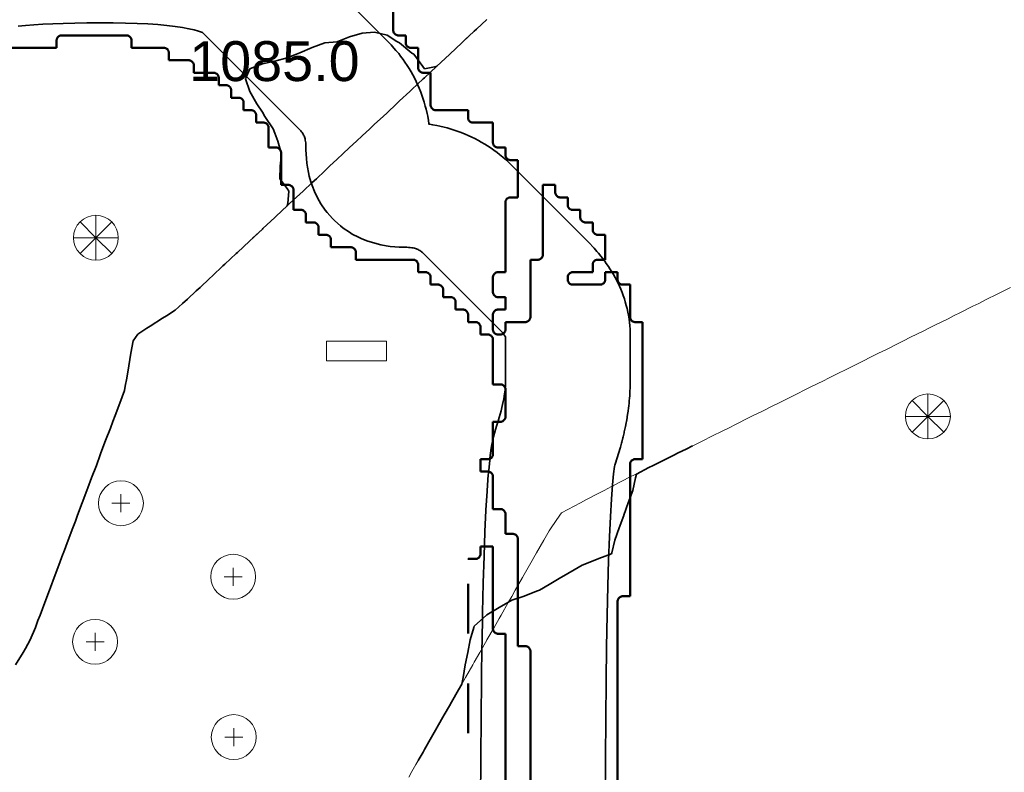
# Model space of a CAD drawing. Header units: metres. Extents: x -6552 to -6384, y 5654608 to 5654799.
# Tile 57 of 68: x -6483 to -6463, y 5654749 to 5654765. Entities that reach past the tile are written whole.
import ezdxf
from ezdxf.enums import TextEntityAlignment as Align

# ---------------------------------------------------------------- set-up
doc = ezdxf.new("R2010")
doc.units = ezdxf.units.M
doc.header["$LTSCALE"] = 0.5
doc.linetypes.add('DASHED', pattern=[9, 6, -3])
doc.linetypes.add('PHANTOM', pattern=[22, 12, -2, 2, -2, 2, -2])
for name, color, linetype, lineweight in [('L-GRAD-CONT', 5, 'DASHED', 25), ('L-HARD-PAVE', 8, 'Continuous', 35), ('L-SITE-LIMIT', 6, 'PHANTOM', 50), ('V-SITE-FURN', 40, 'Continuous', 18), ('V-TOPO-MAJR', 34, 'Continuous', 35), ('V-TOPO-MINR', 32, 'Continuous', 13), ('V-VEG-TREE', 94, 'Continuous', 18)]:
    doc.layers.add(name, color=color, linetype=linetype, lineweight=lineweight)
doc.styles.add('BR-STD', font='arial.ttf')

# ---------------------------------------------------------------- blocks, each defined once
blk = doc.blocks.new('SITE-BENCH')
at = {"color": 0, "lineweight": -2}
blk.add_lwpolyline([(-1.5, -0.5), (1.5, -0.5), (1.5, 0.5), (-1.5, 0.5)], close=True, dxfattribs=at)
blk = doc.blocks.new('VEG-TREE-CONIF')
at = {"color": 0, "lineweight": -2}
for q in [(0, 1.5), (-1.061, 1.061), (1.061, 1.061), (-1.5, 0), (-1.061, -1.061), (1.5, 0), (0, -1.5), (1.061, -1.061)]:
    blk.add_line((0, 0), q, dxfattribs=at)
blk.add_circle((0, 0), 1.5, dxfattribs=at)
blk = doc.blocks.new('VEG-TREE-DECID')
at = {"color": 0, "lineweight": -2}
for p, q in [((-0.6, 0), (0.6, 0)), ((0, -0.6), (0, 0.6))]:
    blk.add_line(p, q, dxfattribs=at)
blk.add_circle((0, 0), 1.5, dxfattribs=at)

msp = doc.modelspace()

# ---------------------------------------------------------------- linework, layer by layer
at = {"layer": 'L-GRAD-CONT', "lineweight": 35}
for points in [[(-6473.771, 5654764.198), (-6473.849, 5654764.125), (-6473.875, 5654764.1), (-6474.118, 5654763.875), (-6474.125, 5654763.869), (-6474.375, 5654763.634), (-6474.392, 5654763.625), (-6474.625, 5654763.578), (-6474.659, 5654763.625), (-6474.835, 5654763.875), (-6474.875, 5654763.896), (-6475.125, 5654764.097), (-6475.179, 5654764.125), (-6475.375, 5654764.257), (-6475.625, 5654764.314), (-6475.875, 5654764.297), (-6476.125, 5654764.223), (-6476.363, 5654764.125), (-6476.375, 5654764.12), (-6476.625, 5654764.097), (-6476.875, 5654764.003), (-6477.125, 5654763.901), (-6477.188, 5654763.875), (-6477.375, 5654763.798), (-6477.625, 5654763.734), (-6477.875, 5654763.681), (-6478.012, 5654763.625), (-6478.125, 5654763.579), (-6478.21, 5654763.375), (-6478.125, 5654763.125), (-6478.125, 5654763.125), (-6477.984, 5654762.875), (-6477.875, 5654762.708), (-6477.826, 5654762.625), (-6477.655, 5654762.375), (-6477.625, 5654762.29), (-6477.563, 5654762.125), (-6477.489, 5654761.875), (-6477.516, 5654761.625), (-6477.524, 5654761.375), (-6477.375, 5654761.176), (-6477.343, 5654761.125), (-6477.366, 5654760.875), (-6477.375, 5654760.831), (-6477.595, 5654760.625), (-6477.625, 5654760.597), (-6477.862, 5654760.375), (-6477.875, 5654760.363), (-6478.071, 5654760.181)], [(-6469.25, 5654756.016), (-6469.375, 5654755.954), (-6469.536, 5654755.875), (-6469.625, 5654755.83), (-6469.875, 5654755.705), (-6470.036, 5654755.625), (-6470.125, 5654755.58), (-6470.375, 5654755.45), (-6470.39, 5654755.375), (-6470.448, 5654755.125), (-6470.539, 5654754.875), (-6470.623, 5654754.625), (-6470.625, 5654754.62), (-6470.721, 5654754.375), (-6470.809, 5654754.125), (-6470.867, 5654753.875), (-6470.875, 5654753.851), (-6471.125, 5654753.755), (-6471.375, 5654753.658), (-6471.46, 5654753.625), (-6471.625, 5654753.529), (-6471.875, 5654753.382), (-6471.887, 5654753.375), (-6472.125, 5654753.238), (-6472.32, 5654753.125), (-6472.375, 5654753.103), (-6472.625, 5654753.005), (-6472.875, 5654752.921), (-6472.954, 5654752.875), (-6473.125, 5654752.775), (-6473.375, 5654752.629), (-6473.378, 5654752.625), (-6473.625, 5654752.4), (-6473.631, 5654752.375), (-6473.707, 5654752.125), (-6473.757, 5654751.875), (-6473.805, 5654751.625), (-6473.85, 5654751.375), (-6473.875, 5654751.241), (-6473.942, 5654751.125), (-6474.084, 5654750.875), (-6474.125, 5654750.804), (-6474.226, 5654750.625), (-6474.369, 5654750.375), (-6474.375, 5654750.364), (-6474.511, 5654750.125), (-6474.625, 5654749.925), (-6474.653, 5654749.875), (-6474.75, 5654749.706)]]:
    msp.add_lwpolyline(points, dxfattribs=at)
at = {"layer": 'L-HARD-PAVE'}
for points in [[(-6477.397, 5654766.165), (-6475.335, 5654764.103), (-6475.294, 5654764.06), (-6475.235, 5654763.995), (-6475.195, 5654763.949), (-6475.141, 5654763.883), (-6475.102, 5654763.833), (-6475.051, 5654763.765), (-6475.015, 5654763.713), (-6474.968, 5654763.643), (-6474.933, 5654763.588), (-6474.89, 5654763.516), (-6474.859, 5654763.459), (-6474.82, 5654763.385), (-6474.791, 5654763.327), (-6474.756, 5654763.25), (-6474.73, 5654763.191), (-6474.699, 5654763.113), (-6474.676, 5654763.052), (-6474.649, 5654762.972), (-6474.63, 5654762.912), (-6474.607, 5654762.83), (-6474.591, 5654762.769), (-6474.572, 5654762.685), (-6474.559, 5654762.626), (-6474.544, 5654762.54), (-6474.534, 5654762.482), (-6474.533, 5654762.467), (-6474.518, 5654762.466), (-6474.46, 5654762.456), (-6474.374, 5654762.441), (-6474.315, 5654762.428), (-6474.231, 5654762.409), (-6474.17, 5654762.393), (-6474.088, 5654762.37), (-6474.028, 5654762.351), (-6473.948, 5654762.324), (-6473.887, 5654762.301), (-6473.809, 5654762.27), (-6473.75, 5654762.244), (-6473.673, 5654762.209), (-6473.615, 5654762.18), (-6473.541, 5654762.141), (-6473.484, 5654762.11), (-6473.412, 5654762.067), (-6473.357, 5654762.032), (-6473.287, 5654761.985), (-6473.235, 5654761.949), (-6473.167, 5654761.898), (-6473.117, 5654761.859), (-6473.051, 5654761.805), (-6473.005, 5654761.765), (-6472.94, 5654761.706), (-6472.897, 5654761.665), (-6471.335, 5654760.103), (-6471.307, 5654760.074), (-6471.248, 5654760.011), (-6471.219, 5654759.979), (-6471.165, 5654759.917), (-6471.135, 5654759.882), (-6471.085, 5654759.819), (-6471.055, 5654759.781), (-6471.008, 5654759.719), (-6470.978, 5654759.677), (-6470.935, 5654759.614), (-6470.905, 5654759.569), (-6470.866, 5654759.506), (-6470.836, 5654759.457), (-6470.801, 5654759.394), (-6470.773, 5654759.34), (-6470.741, 5654759.278), (-6470.714, 5654759.22), (-6470.687, 5654759.157), (-6470.662, 5654759.095), (-6470.638, 5654759.033), (-6470.615, 5654758.967), (-6470.596, 5654758.904), (-6470.576, 5654758.834), (-6470.561, 5654758.772), (-6470.545, 5654758.699), (-6470.533, 5654758.637), (-6470.521, 5654758.561), (-6470.514, 5654758.499), (-6470.506, 5654758.422), (-6470.502, 5654758.359), (-6470.5, 5654758.281), (-6470.5, 5654757.219), (-6470.501, 5654757.181), (-6470.503, 5654757.116), (-6470.504, 5654757.081), (-6470.508, 5654757.014), (-6470.51, 5654756.981), (-6470.516, 5654756.913), (-6470.519, 5654756.881), (-6470.527, 5654756.811), (-6470.531, 5654756.782), (-6470.541, 5654756.71), (-6470.545, 5654756.682), (-6470.556, 5654756.608), (-6470.561, 5654756.582), (-6470.574, 5654756.506), (-6470.579, 5654756.481), (-6470.595, 5654756.403), (-6470.599, 5654756.38), (-6470.617, 5654756.3), (-6470.622, 5654756.279), (-6470.641, 5654756.197), (-6470.646, 5654756.177), (-6470.668, 5654756.093), (-6470.673, 5654756.073), (-6470.696, 5654755.988), (-6470.701, 5654755.969), (-6470.727, 5654755.882), (-6470.732, 5654755.865), (-6470.759, 5654755.775), (-6470.764, 5654755.759), (-6470.794, 5654755.667), (-6470.799, 5654755.652), (-6470.805, 5654755.633), (-6470.811, 5654755.6), (-6470.83, 5654755.457), (-6470.852, 5654755.236), (-6470.874, 5654754.948), (-6470.894, 5654754.599), (-6470.913, 5654754.19), (-6470.93, 5654753.724), (-6470.946, 5654753.201), (-6470.959, 5654752.622), (-6470.971, 5654751.988), (-6470.981, 5654751.297), (-6470.988, 5654750.551), (-6470.994, 5654749.75), (-6470.998, 5654748.894)], [(-6473.498, 5654748.904), (-6473.494, 5654749.763), (-6473.494, 5654749.767), (-6473.488, 5654750.572), (-6473.488, 5654750.576), (-6473.48, 5654751.326), (-6473.48, 5654751.33), (-6473.471, 5654752.025), (-6473.47, 5654752.031), (-6473.459, 5654752.671), (-6473.459, 5654752.678), (-6473.445, 5654753.264), (-6473.445, 5654753.271), (-6473.429, 5654753.802), (-6473.429, 5654753.812), (-6473.411, 5654754.288), (-6473.411, 5654754.3), (-6473.391, 5654754.722), (-6473.39, 5654754.737), (-6473.369, 5654755.104), (-6473.368, 5654755.125), (-6473.344, 5654755.437), (-6473.342, 5654755.466), (-6473.316, 5654755.724), (-6473.311, 5654755.768), (-6473.284, 5654755.971), (-6473.271, 5654756.047), (-6473.242, 5654756.195), (-6473.201, 5654756.348), (-6473.173, 5654756.435), (-6473.148, 5654756.511), (-6473.126, 5654756.584), (-6473.106, 5654756.654), (-6473.087, 5654756.722), (-6473.071, 5654756.786), (-6473.056, 5654756.847), (-6473.044, 5654756.905), (-6473.033, 5654756.96), (-6473.024, 5654757.011), (-6473.016, 5654757.058), (-6473.01, 5654757.102), (-6473.006, 5654757.142), (-6473.003, 5654757.178), (-6473.001, 5654757.21), (-6473, 5654757.238), (-6473, 5654758.204), (-6473.001, 5654758.206), (-6473.01, 5654758.221), (-6473.023, 5654758.239), (-6473.04, 5654758.262), (-6473.061, 5654758.288), (-6473.087, 5654758.317), (-6473.117, 5654758.349), (-6474.644, 5654759.876), (-6474.664, 5654759.894), (-6474.683, 5654759.91), (-6474.7, 5654759.923), (-6474.717, 5654759.934), (-6474.734, 5654759.944), (-6474.751, 5654759.953), (-6474.768, 5654759.961), (-6474.786, 5654759.968), (-6474.806, 5654759.975), (-6474.827, 5654759.981), (-6474.851, 5654759.987), (-6474.878, 5654759.991), (-6474.908, 5654759.995), (-6474.942, 5654759.998), (-6474.98, 5654760), (-6475.047, 5654760), (-6475.13, 5654760.003), (-6475.218, 5654760.009), (-6475.312, 5654760.018), (-6475.394, 5654760.03), (-6475.498, 5654760.05), (-6475.574, 5654760.067), (-6475.688, 5654760.099), (-6475.759, 5654760.123), (-6475.881, 5654760.171), (-6475.945, 5654760.2), (-6476.071, 5654760.266), (-6476.129, 5654760.301), (-6476.254, 5654760.386), (-6476.306, 5654760.427), (-6476.423, 5654760.53), (-6476.47, 5654760.577), (-6476.573, 5654760.694), (-6476.614, 5654760.746), (-6476.699, 5654760.871), (-6476.734, 5654760.929), (-6476.8, 5654761.055), (-6476.829, 5654761.119), (-6476.877, 5654761.241), (-6476.901, 5654761.312), (-6476.933, 5654761.426), (-6476.95, 5654761.502), (-6476.97, 5654761.606), (-6476.982, 5654761.688), (-6476.991, 5654761.782), (-6476.997, 5654761.87), (-6477, 5654761.953), (-6477, 5654762.02), (-6477.002, 5654762.058), (-6477.005, 5654762.092), (-6477.009, 5654762.122), (-6477.013, 5654762.149), (-6477.019, 5654762.173), (-6477.025, 5654762.194), (-6477.032, 5654762.214), (-6477.039, 5654762.232), (-6477.047, 5654762.249), (-6477.056, 5654762.266), (-6477.066, 5654762.283), (-6477.077, 5654762.3), (-6477.09, 5654762.317), (-6477.106, 5654762.336), (-6477.124, 5654762.356), (-6479.077, 5654764.31), (-6479.095, 5654764.317), (-6479.157, 5654764.337), (-6479.242, 5654764.36), (-6479.349, 5654764.384), (-6479.476, 5654764.407), (-6479.623, 5654764.429), (-6479.788, 5654764.448), (-6479.971, 5654764.465), (-6480.171, 5654764.479), (-6480.388, 5654764.489), (-6480.62, 5654764.496), (-6480.868, 5654764.5), (-6481.136, 5654764.5), (-6481.394, 5654764.498), (-6481.637, 5654764.494), (-6481.866, 5654764.489), (-6482.079, 5654764.481), (-6482.276, 5654764.472), (-6482.458, 5654764.462), (-6482.624, 5654764.449), (-6482.773, 5654764.436)]]:
    msp.add_lwpolyline(points, dxfattribs=at)
at = {"layer": 'L-SITE-LIMIT'}
for points in [[(-6475.25, 5654764.748), (-6475.25, 5654764.35), (-6475.25, 5654764.34), (-6475.248, 5654764.33), (-6475.246, 5654764.321), (-6475.242, 5654764.312), (-6475.238, 5654764.303), (-6475.233, 5654764.294), (-6475.227, 5654764.287), (-6475.221, 5654764.279), (-6475.213, 5654764.273), (-6475.206, 5654764.267), (-6475.197, 5654764.262), (-6475.188, 5654764.258), (-6475.179, 5654764.254), (-6475.17, 5654764.252), (-6475.16, 5654764.25), (-6475.15, 5654764.25), (-6475.002, 5654764.25), (-6475, 5654764.25), (-6475, 5654764.248), (-6475, 5654764.1), (-6475, 5654764.09), (-6474.998, 5654764.08), (-6474.996, 5654764.071), (-6474.992, 5654764.062), (-6474.988, 5654764.053), (-6474.983, 5654764.044), (-6474.977, 5654764.037), (-6474.971, 5654764.029), (-6474.963, 5654764.023), (-6474.956, 5654764.017), (-6474.947, 5654764.012), (-6474.938, 5654764.008), (-6474.929, 5654764.004), (-6474.92, 5654764.002), (-6474.91, 5654764), (-6474.9, 5654764), (-6474.752, 5654764), (-6474.75, 5654764), (-6474.75, 5654763.998), (-6474.75, 5654763.6), (-6474.75, 5654763.59), (-6474.748, 5654763.58), (-6474.746, 5654763.571), (-6474.742, 5654763.562), (-6474.738, 5654763.553), (-6474.733, 5654763.544), (-6474.727, 5654763.537), (-6474.721, 5654763.529), (-6474.713, 5654763.523), (-6474.706, 5654763.517), (-6474.697, 5654763.512), (-6474.688, 5654763.508), (-6474.679, 5654763.504), (-6474.67, 5654763.502), (-6474.66, 5654763.5), (-6474.65, 5654763.5), (-6474.502, 5654763.5), (-6474.5, 5654763.5), (-6474.5, 5654763.498), (-6474.5, 5654762.85), (-6474.5, 5654762.84), (-6474.498, 5654762.83), (-6474.496, 5654762.821), (-6474.492, 5654762.812), (-6474.488, 5654762.803), (-6474.483, 5654762.794), (-6474.477, 5654762.787), (-6474.471, 5654762.779), (-6474.463, 5654762.773), (-6474.456, 5654762.767), (-6474.447, 5654762.762), (-6474.438, 5654762.758), (-6474.429, 5654762.754), (-6474.42, 5654762.752), (-6474.41, 5654762.75), (-6474.4, 5654762.75), (-6473.752, 5654762.75), (-6473.75, 5654762.75), (-6473.75, 5654762.748), (-6473.75, 5654762.6), (-6473.75, 5654762.59), (-6473.748, 5654762.58), (-6473.746, 5654762.571), (-6473.742, 5654762.562), (-6473.738, 5654762.553), (-6473.733, 5654762.544), (-6473.727, 5654762.537), (-6473.721, 5654762.529), (-6473.713, 5654762.523), (-6473.706, 5654762.517), (-6473.697, 5654762.512), (-6473.688, 5654762.508), (-6473.679, 5654762.504), (-6473.67, 5654762.502), (-6473.66, 5654762.5), (-6473.65, 5654762.5), (-6473.252, 5654762.5), (-6473.25, 5654762.5), (-6473.25, 5654762.498), (-6473.25, 5654762.1), (-6473.25, 5654762.09), (-6473.248, 5654762.08), (-6473.246, 5654762.071), (-6473.242, 5654762.062), (-6473.238, 5654762.053), (-6473.233, 5654762.044), (-6473.227, 5654762.037), (-6473.221, 5654762.029), (-6473.213, 5654762.023), (-6473.206, 5654762.017), (-6473.197, 5654762.012), (-6473.188, 5654762.008), (-6473.179, 5654762.004), (-6473.17, 5654762.002), (-6473.16, 5654762), (-6473.15, 5654762), (-6473.002, 5654762), (-6473, 5654762), (-6473, 5654761.998), (-6473, 5654761.85), (-6473, 5654761.84), (-6472.998, 5654761.83), (-6472.996, 5654761.821), (-6472.992, 5654761.812), (-6472.988, 5654761.803), (-6472.983, 5654761.794), (-6472.977, 5654761.787), (-6472.971, 5654761.779), (-6472.963, 5654761.773), (-6472.956, 5654761.767), (-6472.947, 5654761.762), (-6472.938, 5654761.758), (-6472.929, 5654761.754), (-6472.92, 5654761.752), (-6472.91, 5654761.75), (-6472.9, 5654761.75), (-6472.752, 5654761.75), (-6472.75, 5654761.75), (-6472.75, 5654761.748), (-6472.75, 5654761.002), (-6472.75, 5654761), (-6472.752, 5654761), (-6472.9, 5654761), (-6472.91, 5654761), (-6472.92, 5654760.998), (-6472.929, 5654760.996), (-6472.938, 5654760.992), (-6472.947, 5654760.988), (-6472.956, 5654760.983), (-6472.963, 5654760.977), (-6472.971, 5654760.971), (-6472.977, 5654760.963), (-6472.983, 5654760.956), (-6472.988, 5654760.947), (-6472.992, 5654760.938), (-6472.996, 5654760.929), (-6472.998, 5654760.92), (-6473, 5654760.91), (-6473, 5654760.9), (-6473, 5654759.502), (-6473, 5654759.5), (-6473.002, 5654759.5), (-6473.15, 5654759.5), (-6473.16, 5654759.5), (-6473.17, 5654759.498), (-6473.179, 5654759.496), (-6473.188, 5654759.492), (-6473.197, 5654759.488), (-6473.206, 5654759.483), (-6473.213, 5654759.477), (-6473.221, 5654759.471), (-6473.227, 5654759.463), (-6473.233, 5654759.456), (-6473.238, 5654759.447), (-6473.242, 5654759.438), (-6473.246, 5654759.429), (-6473.248, 5654759.42), (-6473.25, 5654759.41), (-6473.25, 5654759.4), (-6473.25, 5654759.1), (-6473.25, 5654759.09), (-6473.248, 5654759.08), (-6473.246, 5654759.071), (-6473.242, 5654759.062), (-6473.238, 5654759.053), (-6473.233, 5654759.044), (-6473.227, 5654759.037), (-6473.221, 5654759.029), (-6473.213, 5654759.023), (-6473.206, 5654759.017), (-6473.197, 5654759.012), (-6473.188, 5654759.008), (-6473.179, 5654759.004), (-6473.17, 5654759.002), (-6473.16, 5654759), (-6473.15, 5654759), (-6473.002, 5654759), (-6473, 5654759), (-6473, 5654758.998), (-6473, 5654758.752), (-6473, 5654758.75), (-6473.002, 5654758.75), (-6473.15, 5654758.75), (-6473.16, 5654758.75), (-6473.17, 5654758.748), (-6473.179, 5654758.746), (-6473.188, 5654758.742), (-6473.197, 5654758.738), (-6473.206, 5654758.733), (-6473.213, 5654758.727), (-6473.221, 5654758.721), (-6473.227, 5654758.713), (-6473.233, 5654758.706), (-6473.238, 5654758.697), (-6473.242, 5654758.688), (-6473.246, 5654758.679), (-6473.248, 5654758.67), (-6473.25, 5654758.66), (-6473.25, 5654758.65), (-6473.25, 5654758.35), (-6473.25, 5654758.34), (-6473.248, 5654758.33), (-6473.246, 5654758.321), (-6473.242, 5654758.312), (-6473.238, 5654758.303), (-6473.233, 5654758.294), (-6473.227, 5654758.287), (-6473.221, 5654758.279), (-6473.213, 5654758.273), (-6473.206, 5654758.267), (-6473.197, 5654758.262), (-6473.188, 5654758.258), (-6473.179, 5654758.254), (-6473.17, 5654758.252), (-6473.16, 5654758.25), (-6473.15, 5654758.25), (-6473.1, 5654758.25), (-6473.09, 5654758.25), (-6473.08, 5654758.252), (-6473.071, 5654758.254), (-6473.062, 5654758.258), (-6473.053, 5654758.262), (-6473.044, 5654758.267), (-6473.037, 5654758.273), (-6473.029, 5654758.279), (-6473.023, 5654758.287), (-6473.017, 5654758.294), (-6473.012, 5654758.303), (-6473.008, 5654758.312), (-6473.004, 5654758.321), (-6473.002, 5654758.33), (-6473, 5654758.34), (-6473, 5654758.35), (-6473, 5654758.498), (-6473, 5654758.5), (-6472.998, 5654758.5), (-6472.6, 5654758.5), (-6472.59, 5654758.5), (-6472.58, 5654758.502), (-6472.571, 5654758.504), (-6472.562, 5654758.508), (-6472.553, 5654758.512), (-6472.544, 5654758.517), (-6472.537, 5654758.523), (-6472.529, 5654758.529), (-6472.523, 5654758.537), (-6472.517, 5654758.544), (-6472.512, 5654758.553), (-6472.508, 5654758.562), (-6472.504, 5654758.571), (-6472.502, 5654758.58), (-6472.5, 5654758.59), (-6472.5, 5654758.6), (-6472.5, 5654759.748), (-6472.5, 5654759.75), (-6472.498, 5654759.75), (-6472.35, 5654759.75), (-6472.34, 5654759.75), (-6472.33, 5654759.752), (-6472.321, 5654759.754), (-6472.312, 5654759.758), (-6472.303, 5654759.762), (-6472.294, 5654759.767), (-6472.287, 5654759.773), (-6472.279, 5654759.779), (-6472.273, 5654759.787), (-6472.267, 5654759.794), (-6472.262, 5654759.803), (-6472.258, 5654759.812), (-6472.254, 5654759.821), (-6472.252, 5654759.83), (-6472.25, 5654759.84), (-6472.25, 5654759.85), (-6472.25, 5654761.248), (-6472.25, 5654761.25), (-6472.248, 5654761.25), (-6472.002, 5654761.25), (-6472, 5654761.25), (-6472, 5654761.248), (-6472, 5654761.1), (-6472, 5654761.09), (-6471.998, 5654761.08), (-6471.996, 5654761.071), (-6471.992, 5654761.062), (-6471.988, 5654761.053), (-6471.983, 5654761.044), (-6471.977, 5654761.037), (-6471.971, 5654761.029), (-6471.963, 5654761.023), (-6471.956, 5654761.017), (-6471.947, 5654761.012), (-6471.938, 5654761.008), (-6471.929, 5654761.004), (-6471.92, 5654761.002), (-6471.91, 5654761), (-6471.9, 5654761), (-6471.752, 5654761), (-6471.75, 5654761), (-6471.75, 5654760.998), (-6471.75, 5654760.85), (-6471.75, 5654760.84), (-6471.748, 5654760.83), (-6471.746, 5654760.821), (-6471.742, 5654760.812), (-6471.738, 5654760.803), (-6471.733, 5654760.794), (-6471.727, 5654760.787), (-6471.721, 5654760.779), (-6471.713, 5654760.773), (-6471.706, 5654760.767), (-6471.697, 5654760.762), (-6471.688, 5654760.758), (-6471.679, 5654760.754), (-6471.67, 5654760.752), (-6471.66, 5654760.75), (-6471.65, 5654760.75), (-6471.502, 5654760.75), (-6471.5, 5654760.75), (-6471.5, 5654760.748), (-6471.5, 5654760.6), (-6471.5, 5654760.59), (-6471.498, 5654760.58), (-6471.496, 5654760.571), (-6471.492, 5654760.562), (-6471.488, 5654760.553), (-6471.483, 5654760.544), (-6471.477, 5654760.537), (-6471.471, 5654760.529), (-6471.463, 5654760.523), (-6471.456, 5654760.517), (-6471.447, 5654760.512), (-6471.438, 5654760.508), (-6471.429, 5654760.504), (-6471.42, 5654760.502), (-6471.41, 5654760.5), (-6471.4, 5654760.5), (-6471.252, 5654760.5), (-6471.25, 5654760.5), (-6471.25, 5654760.498), (-6471.25, 5654760.35), (-6471.25, 5654760.34), (-6471.248, 5654760.33), (-6471.246, 5654760.321), (-6471.242, 5654760.312), (-6471.238, 5654760.303), (-6471.233, 5654760.294), (-6471.227, 5654760.287), (-6471.221, 5654760.279), (-6471.213, 5654760.273), (-6471.206, 5654760.267), (-6471.197, 5654760.262), (-6471.188, 5654760.258), (-6471.179, 5654760.254), (-6471.17, 5654760.252), (-6471.16, 5654760.25), (-6471.15, 5654760.25), (-6471.002, 5654760.25), (-6471, 5654760.25), (-6471, 5654760.248), (-6471, 5654759.752), (-6471, 5654759.75), (-6471.002, 5654759.75), (-6471.15, 5654759.75), (-6471.16, 5654759.75), (-6471.17, 5654759.748), (-6471.179, 5654759.746), (-6471.188, 5654759.742), (-6471.197, 5654759.738), (-6471.206, 5654759.733), (-6471.213, 5654759.727), (-6471.221, 5654759.721), (-6471.227, 5654759.713), (-6471.233, 5654759.706), (-6471.238, 5654759.697), (-6471.242, 5654759.688), (-6471.246, 5654759.679), (-6471.248, 5654759.67), (-6471.25, 5654759.66), (-6471.25, 5654759.65), (-6471.25, 5654759.502), (-6471.25, 5654759.5), (-6471.252, 5654759.5), (-6471.65, 5654759.5), (-6471.66, 5654759.5), (-6471.67, 5654759.498), (-6471.679, 5654759.496), (-6471.688, 5654759.492), (-6471.697, 5654759.488), (-6471.706, 5654759.483), (-6471.713, 5654759.477), (-6471.721, 5654759.471), (-6471.727, 5654759.463), (-6471.733, 5654759.456), (-6471.738, 5654759.447), (-6471.742, 5654759.438), (-6471.746, 5654759.429), (-6471.748, 5654759.42), (-6471.75, 5654759.41), (-6471.75, 5654759.4), (-6471.75, 5654759.35), (-6471.75, 5654759.34), (-6471.748, 5654759.33), (-6471.746, 5654759.321), (-6471.742, 5654759.312), (-6471.738, 5654759.303), (-6471.733, 5654759.294), (-6471.727, 5654759.287), (-6471.721, 5654759.279), (-6471.713, 5654759.273), (-6471.706, 5654759.267), (-6471.697, 5654759.262), (-6471.688, 5654759.258), (-6471.679, 5654759.254), (-6471.67, 5654759.252), (-6471.66, 5654759.25), (-6471.65, 5654759.25), (-6471.1, 5654759.25), (-6471.09, 5654759.25), (-6471.08, 5654759.252), (-6471.071, 5654759.254), (-6471.062, 5654759.258), (-6471.053, 5654759.262), (-6471.044, 5654759.267), (-6471.037, 5654759.273), (-6471.029, 5654759.279), (-6471.023, 5654759.287), (-6471.017, 5654759.294), (-6471.012, 5654759.303), (-6471.008, 5654759.312), (-6471.004, 5654759.321), (-6471.002, 5654759.33), (-6471, 5654759.34), (-6471, 5654759.35), (-6471, 5654759.498), (-6471, 5654759.5), (-6470.998, 5654759.5), (-6470.752, 5654759.5), (-6470.75, 5654759.5), (-6470.75, 5654759.498), (-6470.75, 5654759.35), (-6470.75, 5654759.34), (-6470.748, 5654759.33), (-6470.746, 5654759.321), (-6470.742, 5654759.312), (-6470.738, 5654759.303), (-6470.733, 5654759.294), (-6470.727, 5654759.287), (-6470.721, 5654759.279), (-6470.713, 5654759.273), (-6470.706, 5654759.267), (-6470.697, 5654759.262), (-6470.688, 5654759.258), (-6470.679, 5654759.254), (-6470.67, 5654759.252), (-6470.66, 5654759.25), (-6470.65, 5654759.25), (-6470.502, 5654759.25), (-6470.5, 5654759.25), (-6470.5, 5654759.248), (-6470.5, 5654758.6), (-6470.5, 5654758.59), (-6470.498, 5654758.58), (-6470.496, 5654758.571), (-6470.492, 5654758.562), (-6470.488, 5654758.553), (-6470.483, 5654758.544), (-6470.477, 5654758.537), (-6470.471, 5654758.529), (-6470.463, 5654758.523), (-6470.456, 5654758.517), (-6470.447, 5654758.512), (-6470.438, 5654758.508), (-6470.429, 5654758.504), (-6470.42, 5654758.502), (-6470.41, 5654758.5), (-6470.4, 5654758.5), (-6470.252, 5654758.5), (-6470.25, 5654758.5), (-6470.25, 5654758.498), (-6470.25, 5654755.752), (-6470.25, 5654755.75), (-6470.252, 5654755.75), (-6470.4, 5654755.75), (-6470.41, 5654755.75), (-6470.42, 5654755.748), (-6470.429, 5654755.746), (-6470.438, 5654755.742), (-6470.447, 5654755.738), (-6470.456, 5654755.733), (-6470.463, 5654755.727), (-6470.471, 5654755.721), (-6470.477, 5654755.713), (-6470.483, 5654755.706), (-6470.488, 5654755.697), (-6470.492, 5654755.688), (-6470.496, 5654755.679), (-6470.498, 5654755.67), (-6470.5, 5654755.66), (-6470.5, 5654755.65), (-6470.5, 5654753.002), (-6470.5, 5654753), (-6470.502, 5654753), (-6470.65, 5654753), (-6470.66, 5654753), (-6470.67, 5654752.998), (-6470.679, 5654752.996), (-6470.688, 5654752.992), (-6470.697, 5654752.988), (-6470.706, 5654752.983), (-6470.713, 5654752.977), (-6470.721, 5654752.971), (-6470.727, 5654752.963), (-6470.733, 5654752.956), (-6470.738, 5654752.947), (-6470.742, 5654752.938), (-6470.746, 5654752.929), (-6470.748, 5654752.92), (-6470.75, 5654752.91), (-6470.75, 5654752.9), (-6470.75, 5654744.002)], [(-6472.5, 5654749.002), (-6472.5, 5654751.9), (-6472.5, 5654751.91), (-6472.502, 5654751.92), (-6472.504, 5654751.929), (-6472.508, 5654751.938), (-6472.512, 5654751.947), (-6472.517, 5654751.956), (-6472.523, 5654751.963), (-6472.529, 5654751.971), (-6472.537, 5654751.977), (-6472.544, 5654751.983), (-6472.553, 5654751.988), (-6472.562, 5654751.992), (-6472.571, 5654751.996), (-6472.58, 5654751.998), (-6472.59, 5654752), (-6472.6, 5654752), (-6472.748, 5654752), (-6472.75, 5654752), (-6472.75, 5654752.002), (-6472.75, 5654754.15), (-6472.75, 5654754.16), (-6472.752, 5654754.17), (-6472.754, 5654754.179), (-6472.758, 5654754.188), (-6472.762, 5654754.197), (-6472.767, 5654754.206), (-6472.773, 5654754.213), (-6472.779, 5654754.221), (-6472.787, 5654754.227), (-6472.794, 5654754.233), (-6472.803, 5654754.238), (-6472.812, 5654754.242), (-6472.821, 5654754.246), (-6472.83, 5654754.248), (-6472.84, 5654754.25), (-6472.85, 5654754.25), (-6472.998, 5654754.25), (-6473, 5654754.25), (-6473, 5654754.252), (-6473, 5654754.65), (-6473, 5654754.66), (-6473.002, 5654754.67), (-6473.004, 5654754.679), (-6473.008, 5654754.688), (-6473.012, 5654754.697), (-6473.017, 5654754.706), (-6473.023, 5654754.713), (-6473.029, 5654754.721), (-6473.037, 5654754.727), (-6473.044, 5654754.733), (-6473.053, 5654754.738), (-6473.062, 5654754.742), (-6473.071, 5654754.746), (-6473.08, 5654754.748), (-6473.09, 5654754.75), (-6473.1, 5654754.75), (-6473.248, 5654754.75), (-6473.25, 5654754.75), (-6473.25, 5654754.752), (-6473.25, 5654755.4), (-6473.25, 5654755.41), (-6473.252, 5654755.42), (-6473.254, 5654755.429), (-6473.258, 5654755.438), (-6473.262, 5654755.447), (-6473.267, 5654755.456), (-6473.273, 5654755.463), (-6473.279, 5654755.471), (-6473.287, 5654755.477), (-6473.294, 5654755.483), (-6473.303, 5654755.488), (-6473.312, 5654755.492), (-6473.321, 5654755.496), (-6473.33, 5654755.498), (-6473.34, 5654755.5), (-6473.35, 5654755.5), (-6473.498, 5654755.5), (-6473.5, 5654755.5), (-6473.5, 5654755.502), (-6473.5, 5654755.748), (-6473.5, 5654755.75), (-6473.498, 5654755.75), (-6473.35, 5654755.75), (-6473.34, 5654755.75), (-6473.33, 5654755.752), (-6473.321, 5654755.754), (-6473.312, 5654755.758), (-6473.303, 5654755.762), (-6473.294, 5654755.767), (-6473.287, 5654755.773), (-6473.279, 5654755.779), (-6473.273, 5654755.787), (-6473.267, 5654755.794), (-6473.262, 5654755.803), (-6473.258, 5654755.812), (-6473.254, 5654755.821), (-6473.252, 5654755.83), (-6473.25, 5654755.84), (-6473.25, 5654755.85), (-6473.25, 5654756.498), (-6473.25, 5654756.5), (-6473.248, 5654756.5), (-6473.1, 5654756.5), (-6473.09, 5654756.5), (-6473.08, 5654756.502), (-6473.071, 5654756.504), (-6473.062, 5654756.508), (-6473.053, 5654756.512), (-6473.044, 5654756.517), (-6473.037, 5654756.523), (-6473.029, 5654756.529), (-6473.023, 5654756.537), (-6473.017, 5654756.544), (-6473.012, 5654756.553), (-6473.008, 5654756.562), (-6473.004, 5654756.571), (-6473.002, 5654756.58), (-6473, 5654756.59), (-6473, 5654756.6), (-6473, 5654757.15), (-6473, 5654757.16), (-6473.002, 5654757.17), (-6473.004, 5654757.179), (-6473.008, 5654757.188), (-6473.012, 5654757.197), (-6473.017, 5654757.206), (-6473.023, 5654757.213), (-6473.029, 5654757.221), (-6473.037, 5654757.227), (-6473.044, 5654757.233), (-6473.053, 5654757.238), (-6473.062, 5654757.242), (-6473.071, 5654757.246), (-6473.08, 5654757.248), (-6473.09, 5654757.25), (-6473.1, 5654757.25), (-6473.248, 5654757.25), (-6473.25, 5654757.25), (-6473.25, 5654757.252), (-6473.25, 5654758.15), (-6473.25, 5654758.16), (-6473.252, 5654758.17), (-6473.254, 5654758.179), (-6473.258, 5654758.188), (-6473.262, 5654758.197), (-6473.267, 5654758.206), (-6473.273, 5654758.213), (-6473.279, 5654758.221), (-6473.287, 5654758.227), (-6473.294, 5654758.233), (-6473.303, 5654758.238), (-6473.312, 5654758.242), (-6473.321, 5654758.246), (-6473.33, 5654758.248), (-6473.34, 5654758.25), (-6473.35, 5654758.25), (-6473.498, 5654758.25), (-6473.5, 5654758.25), (-6473.5, 5654758.252), (-6473.5, 5654758.4), (-6473.5, 5654758.41), (-6473.502, 5654758.42), (-6473.504, 5654758.429), (-6473.508, 5654758.438), (-6473.512, 5654758.447), (-6473.517, 5654758.456), (-6473.523, 5654758.463), (-6473.529, 5654758.471), (-6473.537, 5654758.477), (-6473.544, 5654758.483), (-6473.553, 5654758.488), (-6473.562, 5654758.492), (-6473.571, 5654758.496), (-6473.58, 5654758.498), (-6473.59, 5654758.5), (-6473.6, 5654758.5), (-6473.748, 5654758.5), (-6473.75, 5654758.5), (-6473.75, 5654758.502), (-6473.75, 5654758.65), (-6473.75, 5654758.66), (-6473.752, 5654758.67), (-6473.754, 5654758.679), (-6473.758, 5654758.688), (-6473.762, 5654758.697), (-6473.767, 5654758.706), (-6473.773, 5654758.713), (-6473.779, 5654758.721), (-6473.787, 5654758.727), (-6473.794, 5654758.733), (-6473.803, 5654758.738), (-6473.812, 5654758.742), (-6473.821, 5654758.746), (-6473.83, 5654758.748), (-6473.84, 5654758.75), (-6473.85, 5654758.75), (-6473.998, 5654758.75), (-6474, 5654758.75), (-6474, 5654758.752), (-6474, 5654758.9), (-6474, 5654758.91), (-6474.002, 5654758.92), (-6474.004, 5654758.929), (-6474.008, 5654758.938), (-6474.012, 5654758.947), (-6474.017, 5654758.956), (-6474.023, 5654758.963), (-6474.029, 5654758.971), (-6474.037, 5654758.977), (-6474.044, 5654758.983), (-6474.053, 5654758.988), (-6474.062, 5654758.992), (-6474.071, 5654758.996), (-6474.08, 5654758.998), (-6474.09, 5654759), (-6474.1, 5654759), (-6474.248, 5654759), (-6474.25, 5654759), (-6474.25, 5654759.002), (-6474.25, 5654759.15), (-6474.25, 5654759.16), (-6474.252, 5654759.17), (-6474.254, 5654759.179), (-6474.258, 5654759.188), (-6474.262, 5654759.197), (-6474.267, 5654759.206), (-6474.273, 5654759.213), (-6474.279, 5654759.221), (-6474.287, 5654759.227), (-6474.294, 5654759.233), (-6474.303, 5654759.238), (-6474.312, 5654759.242), (-6474.321, 5654759.246), (-6474.33, 5654759.248), (-6474.34, 5654759.25), (-6474.35, 5654759.25), (-6474.498, 5654759.25), (-6474.5, 5654759.25), (-6474.5, 5654759.252), (-6474.5, 5654759.4), (-6474.5, 5654759.41), (-6474.502, 5654759.42), (-6474.504, 5654759.429), (-6474.508, 5654759.438), (-6474.512, 5654759.447), (-6474.517, 5654759.456), (-6474.523, 5654759.463), (-6474.529, 5654759.471), (-6474.537, 5654759.477), (-6474.544, 5654759.483), (-6474.553, 5654759.488), (-6474.562, 5654759.492), (-6474.571, 5654759.496), (-6474.58, 5654759.498), (-6474.59, 5654759.5), (-6474.6, 5654759.5), (-6474.748, 5654759.5), (-6474.75, 5654759.5), (-6474.75, 5654759.502), (-6474.75, 5654759.65), (-6474.75, 5654759.66), (-6474.752, 5654759.67), (-6474.754, 5654759.679), (-6474.758, 5654759.688), (-6474.762, 5654759.697), (-6474.767, 5654759.706), (-6474.773, 5654759.713), (-6474.779, 5654759.721), (-6474.787, 5654759.727), (-6474.794, 5654759.733), (-6474.803, 5654759.738), (-6474.812, 5654759.742), (-6474.821, 5654759.746), (-6474.83, 5654759.748), (-6474.84, 5654759.75), (-6474.85, 5654759.75), (-6475.998, 5654759.75), (-6476, 5654759.75), (-6476, 5654759.752), (-6476, 5654759.9), (-6476, 5654759.91), (-6476.002, 5654759.92), (-6476.004, 5654759.929), (-6476.008, 5654759.938), (-6476.012, 5654759.947), (-6476.017, 5654759.956), (-6476.023, 5654759.963), (-6476.029, 5654759.971), (-6476.037, 5654759.977), (-6476.044, 5654759.983), (-6476.053, 5654759.988), (-6476.062, 5654759.992), (-6476.071, 5654759.996), (-6476.08, 5654759.998), (-6476.09, 5654760), (-6476.1, 5654760), (-6476.498, 5654760), (-6476.5, 5654760), (-6476.5, 5654760.002), (-6476.5, 5654760.15), (-6476.5, 5654760.16), (-6476.502, 5654760.17), (-6476.504, 5654760.179), (-6476.508, 5654760.188), (-6476.512, 5654760.197), (-6476.517, 5654760.206), (-6476.523, 5654760.213), (-6476.529, 5654760.221), (-6476.537, 5654760.227), (-6476.544, 5654760.233), (-6476.553, 5654760.238), (-6476.562, 5654760.242), (-6476.571, 5654760.246), (-6476.58, 5654760.248), (-6476.59, 5654760.25), (-6476.6, 5654760.25), (-6476.748, 5654760.25), (-6476.75, 5654760.25), (-6476.75, 5654760.252), (-6476.75, 5654760.4), (-6476.75, 5654760.41), (-6476.752, 5654760.42), (-6476.754, 5654760.429), (-6476.758, 5654760.438), (-6476.762, 5654760.447), (-6476.767, 5654760.456), (-6476.773, 5654760.463), (-6476.779, 5654760.471), (-6476.787, 5654760.477), (-6476.794, 5654760.483), (-6476.803, 5654760.488), (-6476.812, 5654760.492), (-6476.821, 5654760.496), (-6476.83, 5654760.498), (-6476.84, 5654760.5), (-6476.85, 5654760.5), (-6476.998, 5654760.5), (-6477, 5654760.5), (-6477, 5654760.502), (-6477, 5654760.65), (-6477, 5654760.66), (-6477.002, 5654760.67), (-6477.004, 5654760.679), (-6477.008, 5654760.688), (-6477.012, 5654760.697), (-6477.017, 5654760.706), (-6477.023, 5654760.713), (-6477.029, 5654760.721), (-6477.037, 5654760.727), (-6477.044, 5654760.733), (-6477.053, 5654760.738), (-6477.062, 5654760.742), (-6477.071, 5654760.746), (-6477.08, 5654760.748), (-6477.09, 5654760.75), (-6477.1, 5654760.75), (-6477.248, 5654760.75), (-6477.25, 5654760.75), (-6477.25, 5654760.752), (-6477.25, 5654761.15), (-6477.25, 5654761.16), (-6477.252, 5654761.17), (-6477.254, 5654761.179), (-6477.258, 5654761.188), (-6477.262, 5654761.197), (-6477.267, 5654761.206), (-6477.273, 5654761.213), (-6477.279, 5654761.221), (-6477.287, 5654761.227), (-6477.294, 5654761.233), (-6477.303, 5654761.238), (-6477.312, 5654761.242), (-6477.321, 5654761.246), (-6477.33, 5654761.248), (-6477.34, 5654761.25), (-6477.35, 5654761.25), (-6477.498, 5654761.25), (-6477.5, 5654761.25), (-6477.5, 5654761.252), (-6477.5, 5654761.9), (-6477.5, 5654761.91), (-6477.502, 5654761.92), (-6477.504, 5654761.929), (-6477.508, 5654761.938), (-6477.512, 5654761.947), (-6477.517, 5654761.956), (-6477.523, 5654761.963), (-6477.529, 5654761.971), (-6477.537, 5654761.977), (-6477.544, 5654761.983), (-6477.553, 5654761.988), (-6477.562, 5654761.992), (-6477.571, 5654761.996), (-6477.58, 5654761.998), (-6477.59, 5654762), (-6477.6, 5654762), (-6477.748, 5654762), (-6477.75, 5654762), (-6477.75, 5654762.002), (-6477.75, 5654762.4), (-6477.75, 5654762.41), (-6477.752, 5654762.42), (-6477.754, 5654762.429), (-6477.758, 5654762.438), (-6477.762, 5654762.447), (-6477.767, 5654762.456), (-6477.773, 5654762.463), (-6477.779, 5654762.471), (-6477.787, 5654762.477), (-6477.794, 5654762.483), (-6477.803, 5654762.488), (-6477.812, 5654762.492), (-6477.821, 5654762.496), (-6477.83, 5654762.498), (-6477.84, 5654762.5), (-6477.85, 5654762.5), (-6477.998, 5654762.5), (-6478, 5654762.5), (-6478, 5654762.502), (-6478, 5654762.65), (-6478, 5654762.66), (-6478.002, 5654762.67), (-6478.004, 5654762.679), (-6478.008, 5654762.688), (-6478.012, 5654762.697), (-6478.017, 5654762.706), (-6478.023, 5654762.713), (-6478.029, 5654762.721), (-6478.037, 5654762.727), (-6478.044, 5654762.733), (-6478.053, 5654762.738), (-6478.062, 5654762.742), (-6478.071, 5654762.746), (-6478.08, 5654762.748), (-6478.09, 5654762.75), (-6478.1, 5654762.75), (-6478.248, 5654762.75), (-6478.25, 5654762.75), (-6478.25, 5654762.752), (-6478.25, 5654762.9), (-6478.25, 5654762.91), (-6478.252, 5654762.92), (-6478.254, 5654762.929), (-6478.258, 5654762.938), (-6478.262, 5654762.947), (-6478.267, 5654762.956), (-6478.273, 5654762.963), (-6478.279, 5654762.971), (-6478.287, 5654762.977), (-6478.294, 5654762.983), (-6478.303, 5654762.988), (-6478.312, 5654762.992), (-6478.321, 5654762.996), (-6478.33, 5654762.998), (-6478.34, 5654763), (-6478.35, 5654763), (-6478.498, 5654763), (-6478.5, 5654763), (-6478.5, 5654763.002), (-6478.5, 5654763.15), (-6478.5, 5654763.16), (-6478.502, 5654763.17), (-6478.504, 5654763.179), (-6478.508, 5654763.188), (-6478.512, 5654763.197), (-6478.517, 5654763.206), (-6478.523, 5654763.213), (-6478.529, 5654763.221), (-6478.537, 5654763.227), (-6478.544, 5654763.233), (-6478.553, 5654763.238), (-6478.562, 5654763.242), (-6478.571, 5654763.246), (-6478.58, 5654763.248), (-6478.59, 5654763.25), (-6478.6, 5654763.25), (-6478.748, 5654763.25), (-6478.75, 5654763.25), (-6478.75, 5654763.252), (-6478.75, 5654763.4), (-6478.75, 5654763.41), (-6478.752, 5654763.42), (-6478.754, 5654763.429), (-6478.758, 5654763.438), (-6478.762, 5654763.447), (-6478.767, 5654763.456), (-6478.773, 5654763.463), (-6478.779, 5654763.471), (-6478.787, 5654763.477), (-6478.794, 5654763.483), (-6478.803, 5654763.488), (-6478.812, 5654763.492), (-6478.821, 5654763.496), (-6478.83, 5654763.498), (-6478.84, 5654763.5), (-6478.85, 5654763.5), (-6479.248, 5654763.5), (-6479.25, 5654763.5), (-6479.25, 5654763.502), (-6479.25, 5654763.65), (-6479.25, 5654763.66), (-6479.252, 5654763.67), (-6479.254, 5654763.679), (-6479.258, 5654763.688), (-6479.262, 5654763.697), (-6479.267, 5654763.706), (-6479.273, 5654763.713), (-6479.279, 5654763.721), (-6479.287, 5654763.727), (-6479.294, 5654763.733), (-6479.303, 5654763.738), (-6479.312, 5654763.742), (-6479.321, 5654763.746), (-6479.33, 5654763.748), (-6479.34, 5654763.75), (-6479.35, 5654763.75), (-6479.748, 5654763.75), (-6479.75, 5654763.75), (-6479.75, 5654763.752), (-6479.75, 5654763.9), (-6479.75, 5654763.91), (-6479.752, 5654763.92), (-6479.754, 5654763.929), (-6479.758, 5654763.938), (-6479.762, 5654763.947), (-6479.767, 5654763.956), (-6479.773, 5654763.963), (-6479.779, 5654763.971), (-6479.787, 5654763.977), (-6479.794, 5654763.983), (-6479.803, 5654763.988), (-6479.812, 5654763.992), (-6479.821, 5654763.996), (-6479.83, 5654763.998), (-6479.84, 5654764), (-6479.85, 5654764), (-6480.498, 5654764), (-6480.5, 5654764), (-6480.5, 5654764.002), (-6480.5, 5654764.15), (-6480.5, 5654764.16), (-6480.502, 5654764.17), (-6480.504, 5654764.179), (-6480.508, 5654764.188), (-6480.512, 5654764.197), (-6480.517, 5654764.206), (-6480.523, 5654764.213), (-6480.529, 5654764.221), (-6480.537, 5654764.227), (-6480.544, 5654764.233), (-6480.553, 5654764.238), (-6480.562, 5654764.242), (-6480.571, 5654764.246), (-6480.58, 5654764.248), (-6480.59, 5654764.25), (-6480.6, 5654764.25), (-6481.9, 5654764.25), (-6481.91, 5654764.25), (-6481.92, 5654764.248), (-6481.929, 5654764.246), (-6481.938, 5654764.242), (-6481.947, 5654764.238), (-6481.956, 5654764.233), (-6481.963, 5654764.227), (-6481.971, 5654764.221), (-6481.977, 5654764.213), (-6481.983, 5654764.206), (-6481.988, 5654764.197), (-6481.992, 5654764.188), (-6481.996, 5654764.179), (-6481.998, 5654764.17), (-6482, 5654764.16), (-6482, 5654764.15), (-6482, 5654764.002), (-6482, 5654764), (-6482.002, 5654764), (-6483.998, 5654764)], [(-6473.75, 5654743.252), (-6473.75, 5654753.748), (-6473.75, 5654753.75), (-6473.748, 5654753.75), (-6473.6, 5654753.75), (-6473.6, 5654753.75), (-6473.59, 5654753.75), (-6473.58, 5654753.752), (-6473.571, 5654753.754), (-6473.562, 5654753.758), (-6473.553, 5654753.762), (-6473.544, 5654753.767), (-6473.537, 5654753.773), (-6473.529, 5654753.779), (-6473.523, 5654753.787), (-6473.517, 5654753.794), (-6473.512, 5654753.803), (-6473.508, 5654753.812), (-6473.504, 5654753.821), (-6473.502, 5654753.83), (-6473.5, 5654753.84), (-6473.5, 5654753.85), (-6473.5, 5654753.998), (-6473.5, 5654754), (-6473.498, 5654754), (-6473.252, 5654754), (-6473.25, 5654754), (-6473.25, 5654753.998), (-6473.25, 5654752.35), (-6473.25, 5654752.34), (-6473.248, 5654752.33), (-6473.246, 5654752.321), (-6473.242, 5654752.312), (-6473.238, 5654752.303), (-6473.233, 5654752.294), (-6473.227, 5654752.287), (-6473.221, 5654752.279), (-6473.213, 5654752.273), (-6473.206, 5654752.267), (-6473.197, 5654752.262), (-6473.188, 5654752.258), (-6473.179, 5654752.254), (-6473.17, 5654752.252), (-6473.16, 5654752.25), (-6473.15, 5654752.25), (-6473.002, 5654752.25), (-6473, 5654752.25), (-6473, 5654752.248), (-6473, 5654749.1)]]:
    msp.add_lwpolyline(points, dxfattribs=at)
at = {"layer": 'V-TOPO-MAJR'}
msp.add_lwpolyline([(-6473.375, 5654764.569), (-6473.582, 5654764.375), (-6473.625, 5654764.335), (-6473.849, 5654764.125), (-6473.875, 5654764.1), (-6474.118, 5654763.875), (-6474.125, 5654763.869), (-6474.375, 5654763.634), (-6474.385, 5654763.625), (-6474.625, 5654763.4), (-6474.652, 5654763.375), (-6474.875, 5654763.166), (-6474.918, 5654763.125), (-6475.125, 5654762.934), (-6475.188, 5654762.875), (-6475.375, 5654762.699), (-6475.455, 5654762.625), (-6475.625, 5654762.466), (-6475.722, 5654762.375), (-6475.875, 5654762.233), (-6475.99, 5654762.125), (-6476.125, 5654761.998), (-6476.258, 5654761.875), (-6476.375, 5654761.766), (-6476.525, 5654761.625), (-6476.625, 5654761.531), (-6476.792, 5654761.375), (-6476.875, 5654761.298), (-6477.059, 5654761.125), (-6477.125, 5654761.063), (-6477.328, 5654760.875), (-6477.375, 5654760.831), (-6477.595, 5654760.625), (-6477.625, 5654760.597), (-6477.862, 5654760.375), (-6477.875, 5654760.363), (-6478.125, 5654760.131), (-6478.132, 5654760.125), (-6478.375, 5654759.897), (-6478.398, 5654759.875), (-6478.625, 5654759.662), (-6478.665, 5654759.625), (-6478.875, 5654759.428), (-6478.932, 5654759.375), (-6479.125, 5654759.196), (-6479.201, 5654759.125), (-6479.375, 5654758.961), (-6479.474, 5654758.875), (-6479.625, 5654758.737), (-6479.8, 5654758.625), (-6479.875, 5654758.577), (-6480.125, 5654758.417), (-6480.19, 5654758.375), (-6480.375, 5654758.255), (-6480.463, 5654758.125), (-6480.512, 5654757.875), (-6480.554, 5654757.625), (-6480.594, 5654757.375), (-6480.625, 5654757.212), (-6480.641, 5654757.125), (-6480.735, 5654756.875), (-6480.829, 5654756.625), (-6480.875, 5654756.503), (-6480.923, 5654756.375), (-6481.018, 5654756.125), (-6481.111, 5654755.875), (-6481.125, 5654755.838), (-6481.204, 5654755.625), (-6481.3, 5654755.375), (-6481.375, 5654755.173), (-6481.393, 5654755.125), (-6481.487, 5654754.875), (-6481.581, 5654754.625), (-6481.625, 5654754.508), (-6481.675, 5654754.375), (-6481.77, 5654754.125), (-6481.863, 5654753.875), (-6481.875, 5654753.843), (-6481.957, 5654753.625), (-6482.052, 5654753.375), (-6482.125, 5654753.178), (-6482.145, 5654753.125), (-6482.24, 5654752.875), (-6482.333, 5654752.625), (-6482.375, 5654752.513), (-6482.427, 5654752.375), (-6482.534, 5654752.125), (-6482.625, 5654751.953), (-6482.672, 5654751.875), (-6482.823, 5654751.625)], dxfattribs=at)
at = {"layer": 'V-TOPO-MINR'}
msp.add_lwpolyline([(-6462.875, 5654759.19), (-6463.006, 5654759.125), (-6463.125, 5654759.066), (-6463.375, 5654758.943), (-6463.509, 5654758.875), (-6463.625, 5654758.816), (-6463.875, 5654758.693), (-6464.012, 5654758.625), (-6464.125, 5654758.568), (-6464.375, 5654758.443), (-6464.512, 5654758.375), (-6464.625, 5654758.319), (-6464.875, 5654758.196), (-6465.018, 5654758.125), (-6465.125, 5654758.071), (-6465.375, 5654757.946), (-6465.518, 5654757.875), (-6465.625, 5654757.821), (-6465.875, 5654757.696), (-6466.018, 5654757.625), (-6466.125, 5654757.572), (-6466.375, 5654757.449), (-6466.524, 5654757.375), (-6466.625, 5654757.324), (-6466.875, 5654757.199), (-6467.024, 5654757.125), (-6467.125, 5654757.074), (-6467.375, 5654756.949), (-6467.524, 5654756.875), (-6467.625, 5654756.825), (-6467.875, 5654756.701), (-6468.03, 5654756.625), (-6468.125, 5654756.577), (-6468.375, 5654756.452), (-6468.53, 5654756.375), (-6468.625, 5654756.327), (-6468.875, 5654756.202), (-6469.03, 5654756.125), (-6469.125, 5654756.078), (-6469.375, 5654755.954), (-6469.536, 5654755.875), (-6469.625, 5654755.83), (-6469.875, 5654755.705), (-6470.036, 5654755.625), (-6470.125, 5654755.58), (-6470.375, 5654755.455), (-6470.536, 5654755.375), (-6470.625, 5654755.329), (-6470.875, 5654755.199), (-6471.021, 5654755.125), (-6471.125, 5654755.071), (-6471.375, 5654754.939), (-6471.497, 5654754.875), (-6471.625, 5654754.807), (-6471.875, 5654754.673), (-6471.911, 5654754.625), (-6472.084, 5654754.375), (-6472.125, 5654754.312), (-6472.232, 5654754.125), (-6472.375, 5654753.875), (-6472.375, 5654753.875), (-6472.516, 5654753.625), (-6472.625, 5654753.435), (-6472.659, 5654753.375), (-6472.802, 5654753.125), (-6472.875, 5654752.996), (-6472.944, 5654752.875), (-6473.087, 5654752.625), (-6473.125, 5654752.557), (-6473.229, 5654752.375), (-6473.371, 5654752.125), (-6473.375, 5654752.118), (-6473.514, 5654751.875), (-6473.625, 5654751.681), (-6473.657, 5654751.625), (-6473.798, 5654751.375), (-6473.875, 5654751.241), (-6473.942, 5654751.125), (-6474.084, 5654750.875), (-6474.125, 5654750.804), (-6474.226, 5654750.625), (-6474.369, 5654750.375), (-6474.375, 5654750.364), (-6474.511, 5654750.125), (-6474.625, 5654749.925), (-6474.653, 5654749.875), (-6474.796, 5654749.625), (-6474.875, 5654749.488), (-6474.94, 5654749.375)], dxfattribs=at)

# ---------------------------------------------------------------- block references
at = {"layer": 'V-SITE-FURN', "xscale": 0.4, "yscale": 0.4}
msp.add_blockref('SITE-BENCH', (-6475.987, 5654757.92), dxfattribs=at)
at = {"layer": 'V-VEG-TREE', "xscale": 0.3, "yscale": 0.3}
for name, p in [('VEG-TREE-CONIF', (-6481.213, 5654760.191)), ('VEG-TREE-CONIF', (-6464.528, 5654756.609)), ('VEG-TREE-DECID', (-6480.71, 5654754.866)), ('VEG-TREE-DECID', (-6478.46, 5654753.393)), ('VEG-TREE-DECID', (-6481.23, 5654752.088)), ('VEG-TREE-DECID', (-6478.448, 5654750.177))]:
    msp.add_blockref(name, p, dxfattribs=at)

# ---------------------------------------------------------------- texts
at = {"layer": 'L-GRAD-CONT', "style": 'BR-STD'}
msp.add_text('1085.0', height=0.8, dxfattribs=at).set_placement((-6477.633, 5654763.733), align=Align.MIDDLE_CENTER)

doc.saveas('drawing.dxf')
